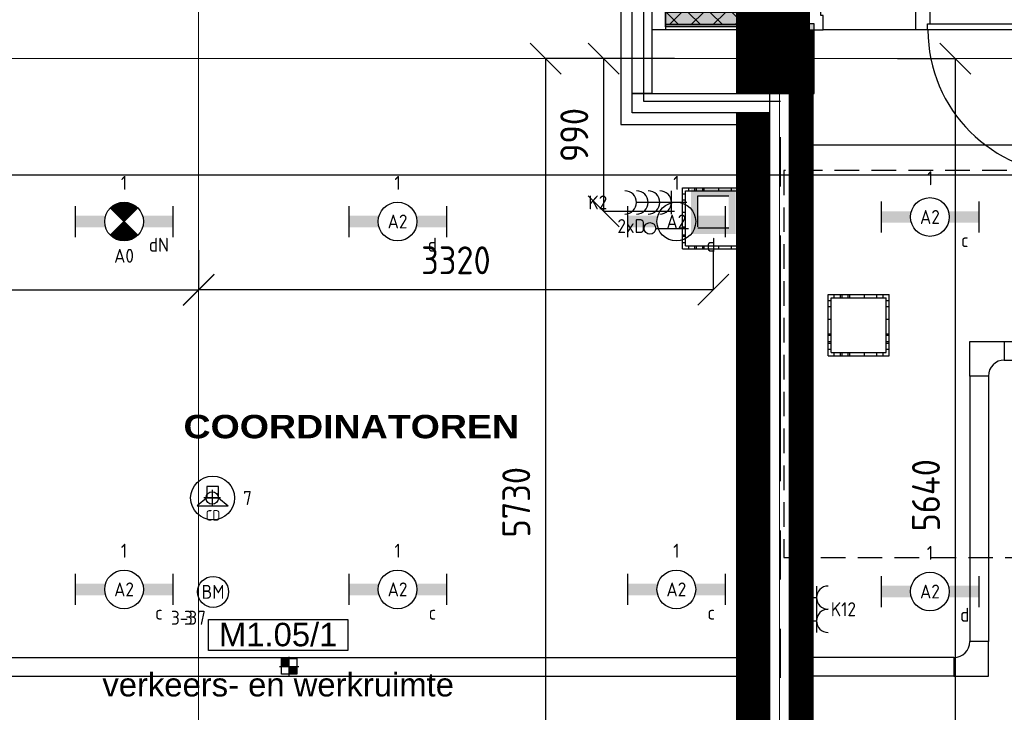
# Model space of a CAD drawing. Header units: millimetres. Extents: x -38031 to 110605, y -30229 to 92226.
# Tile 153 of 256: x 60705 to 67062, y 10077 to 14552. Entities that reach past the tile are written whole.
import ezdxf
from ezdxf.enums import TextEntityAlignment as Align

# ---------------------------------------------------------------- set-up
doc = ezdxf.new("R2010")
doc.units = ezdxf.units.MM
doc.header["$LTSCALE"] = 50
doc.set_wipeout_variables(frame=1)
doc.header["$PDMODE"] = 1
for name, pattern in [('HIDDEN2', [4.7625, 3.175, -1.5875]), ('PHANTOM', [63.5, 31.75, -6.35, 6.35, -6.35, 6.35, -6.35]), ('STYLE_07', [1.875, 0.625, -0.20828, 0.625, -0.20836, 0.06943, -0.13893])]:
    doc.linetypes.add(name, pattern=pattern)
for name, color, linetype in [('AB$1A---_ATTRIB035', 8, 'Continuous'), ('AL$1A---_ALGEMEEN', 8, 'Continuous'), ('AL------_MAATV', 200, 'Continuous'), ('AL------_MAATVOERING', 2, 'Continuous'), ('AL------_SPARING', 2, 'Continuous'), ('AM$1A---_ARCERING', 8, 'Continuous'), ('BOUWKUNDIG', 8, 'Continuous'), ('EB6421--_ATTRIB', 2, 'Continuous'), ('EB6511--_ATTRIB', 2, 'Continuous'), ('EL6131--_KG', 3, 'Continuous'), ('EL6222--', 3, 'Continuous'), ('EL6311--', 3, 'Continuous'), ('el6311--nv', 7, 'Continuous'), ('EL6421--', 3, 'Continuous'), ('EL6441--', 3, 'Continuous'), ('EL6511--', 3, 'Continuous'), ('kaderscheiding', 9, 'Continuous'), ('Kastenscheiding', 4, 'PHANTOM'), ('LICHT_TEXT018', 1, 'Continuous'), ('versterkte strook', 7, 'Continuous'), ('Vloerdoos (2e)', 51, 'Continuous'), ('Vloerdoos (OUD)', 51, 'Continuous')]:
    doc.layers.add(name, color=color, linetype=linetype)
doc.layers.add('stramien', color=1, linetype='Continuous', lineweight=15)
doc.styles.add('Arial', font='ARIAL.TTF')
doc.styles.add('Arial Black', font='txt')
doc.styles.add('BURO-018', font='iso.shx', dxfattribs={"height": 90})
doc.styles.add('NORATT', font='isocp.shx')
doc.styles.get("Standard").update_dxf_attribs({"font": 'iso.shx'})
doc.dimstyles.new('STABICAD', dxfattribs={"dimscale": 100, "dimtxt": 1.8, "dimasz": 2, "dimexe": 0, "dimexo": 2.5, "dimgap": 1.5, "dimtad": 0, "dimdec": 0, "dimrnd": 10, "dimzin": 0, "dimdsep": 46, "dimtxsty": 'Standard', "dimblk1": 'OBLIQUE', "dimblk2": 'OBLIQUE', "dimsah": 1, "dimcen": -3, "dimadec": 0, "dimazin": 0, "dimtfac": 1, "dimtdec": 0, "dimtofl": 0, "dimtmove": 2, "dimatfit": 3, "dimfxl": 0, "dimtvp": 1.055556, "dimtolj": 1, "dimtzin": 0, "dimarcsym": 0})

# ---------------------------------------------------------------- blocks, each defined once
blk = doc.blocks.new('_Oblique')
at = {"color": 0, "linetype": 'ByBlock', "lineweight": -2}
blk.add_line((-0.5, -0.5), (0.5, 0.5), dxfattribs=at)
blk = doc.blocks.new('*D80')
at = {"layer": 'AL------_MAATVOERING', "color": 0, "lineweight": -2}
for p, q in [((66372.4, 14300), (66746, 14300)), ((66746, 8657.9), (66746, 14300)), ((66372.4, 8657.9), (66746, 8657.9))]:
    blk.add_line(p, q, dxfattribs=at)
at = {"layer": 'Defpoints', "color": 0}
for p in [(66122.4, 14300), (66746, 14300), (66122.4, 8657.9)]:
    blk.add_point(p, dxfattribs=at)
at = {"layer": 'AL------_MAATVOERING', "color": 0, "lineweight": -2, "xscale": 200, "yscale": 200, "zscale": 200}
for p, rotation in [((66746, 14300), 90), ((66746, 8657.9), 270)]:
    blk.add_blockref('_Oblique', p, dxfattribs=dict(at, rotation=rotation))
at = {"layer": 'AL------_MAATVOERING', "color": 0, "insert": (66556, 11479), "char_height": 180, "attachment_point": 5, "rotation": 90}
blk.add_mtext('\\A1;5640', dxfattribs=at)
blk = doc.blocks.new('*D81')
at = {"layer": 'AL------_MAATVOERING', "color": 0, "lineweight": -2}
for p, q in [((64932.4, 14300), (64100.7, 14300)), ((64100.7, 8567.9), (64100.7, 14300)), ((64932.4, 8567.9), (64100.7, 8567.9))]:
    blk.add_line(p, q, dxfattribs=at)
at = {"layer": 'Defpoints', "color": 0}
for p in [(64100.7, 14300), (65182.4, 14300), (65182.4, 8567.9)]:
    blk.add_point(p, dxfattribs=at)
at = {"layer": 'AL------_MAATVOERING', "color": 0, "lineweight": -2, "xscale": 200, "yscale": 200, "zscale": 200}
for p, rotation in [((64100.7, 14300), 90), ((64100.7, 8567.9), 270)]:
    blk.add_blockref('_Oblique', p, dxfattribs=dict(at, rotation=rotation))
at = {"layer": 'AL------_MAATVOERING', "color": 0, "insert": (63910.7, 11434), "char_height": 180, "attachment_point": 5, "rotation": 90}
blk.add_mtext('\\A1;5730', dxfattribs=at)
blk = doc.blocks.new('*D82')
at = {"layer": 'AL------_MAATVOERING', "color": 0, "lineweight": -2}
for p, q in [((64932.4, 14300), (64475.5, 14300)), ((64475.5, 13313.3), (64475.5, 14300)), ((64932.4, 13313.3), (64475.5, 13313.3))]:
    blk.add_line(p, q, dxfattribs=at)
at = {"layer": 'Defpoints', "color": 0}
for p in [(64475.5, 14300), (65182.4, 14300), (65182.4, 13313.3)]:
    blk.add_point(p, dxfattribs=at)
at = {"layer": 'AL------_MAATVOERING', "color": 0, "lineweight": -2, "xscale": 200, "yscale": 200, "zscale": 200}
for p, rotation in [((64475.5, 14300), 90), ((64475.5, 13313.3), 270)]:
    blk.add_blockref('_Oblique', p, dxfattribs=dict(at, rotation=rotation))
at = {"layer": 'AL------_MAATVOERING', "color": 0, "insert": (64285.5, 13806.6), "char_height": 180, "attachment_point": 5, "rotation": 90}
blk.add_mtext('\\A1;990', dxfattribs=at)
blk = doc.blocks.new('*D85')
at = {"layer": 'AL------_MAATVOERING', "color": 0, "lineweight": -2}
for p, q in [((58522.4, 13063.3), (58522.4, 12805.3)), ((61860, 13063.3), (61860, 12805.3)), ((58522.4, 12805.3), (61860, 12805.3))]:
    blk.add_line(p, q, dxfattribs=at)
at = {"layer": 'Defpoints', "color": 0}
for p in [(58522.4, 13313.3), (61860, 13313.3), (61860, 12805.3)]:
    blk.add_point(p, dxfattribs=at)
at = {"layer": 'AL------_MAATVOERING', "color": 0, "lineweight": -2, "xscale": 200, "yscale": 200, "zscale": 200, "rotation": 180}
blk.add_blockref('_Oblique', (58522.4, 12805.3), dxfattribs=at)
at = {"layer": 'AL------_MAATVOERING', "color": 0, "lineweight": -2, "xscale": 200, "yscale": 200, "zscale": 200}
blk.add_blockref('_Oblique', (61860, 12805.3), dxfattribs=at)
at = {"layer": 'AL------_MAATVOERING', "color": 0, "insert": (60191.2, 12995.3), "char_height": 180, "attachment_point": 5}
blk.add_mtext('\\A1;3340', dxfattribs=at)
blk = doc.blocks.new('*D93')
at = {"layer": 'AL------_MAATVOERING', "color": 0, "lineweight": -2}
for p, q in [((61860, 13063.3), (61860, 12807.2)), ((65182.4, 13063.3), (65182.4, 12807.2)), ((65182.4, 12807.2), (61860, 12807.2))]:
    blk.add_line(p, q, dxfattribs=at)
at = {"layer": 'Defpoints', "color": 0}
for p in [(61860, 13313.3), (65182.4, 13313.3), (61860, 12807.2)]:
    blk.add_point(p, dxfattribs=at)
at = {"layer": 'AL------_MAATVOERING', "color": 0, "lineweight": -2, "xscale": 200, "yscale": 200, "zscale": 200, "rotation": 180}
blk.add_blockref('_Oblique', (61860, 12807.2), dxfattribs=at)
at = {"layer": 'AL------_MAATVOERING', "color": 0, "lineweight": -2, "xscale": 200, "yscale": 200, "zscale": 200}
blk.add_blockref('_Oblique', (65182.4, 12807.2), dxfattribs=at)
at = {"layer": 'AL------_MAATVOERING', "color": 0, "insert": (63521.2, 12997.2), "char_height": 180, "attachment_point": 5}
blk.add_mtext('\\A1;3320', dxfattribs=at)
blk = doc.blocks.new('1115B6630')
at = {"color": 0}
for p, q in [((-6.3, 2), (-6.3, -2)), ((6.3, 2), (6.3, -2))]:
    blk.add_line(p, q, dxfattribs=at)
at = {"color": 0, "linetype": 'Continuous'}
blk.add_circle((0, 0), 2.5, dxfattribs=at)
at = {"color": 0}
for points in [[(-2.5, 0.75), (-6.3, 0.75), (-2.5, -0.75), (-6.3, -0.75)], [(2.5, 0.75), (6.3, 0.75), (2.5, -0.75), (6.3, -0.75)]]:
    blk.add_solid(points, dxfattribs=at)
at = {"color": 0, "linetype": 'Continuous', "style": 'BURO-018'}
for tag, p in [('E_GKAST', (0, 8)), ('E_GROEP', (0, 5)), ('E_SGROEP', (4.5, 5)), ('E_ARMCODE', (0, 0)), ('E_SLET', (4.5, -3))]:
    blk.add_attdef(tag, text='', height=1.8, dxfattribs=at).set_placement(p, align=Align.MIDDLE)
blk = doc.blocks.new('E00018')
at = {"color": 0, "linetype": 'Continuous'}
for p, q in [((-1.77, -1.77), (1.77, 1.77)), ((1.77, -1.77), (-1.77, 1.77))]:
    blk.add_line(p, q, dxfattribs=at)
at = {"color": 0, "linetype": 'Continuous', "const_width": 2.5}
for points in [[(-0.88, 0.88, -0.198912), (0, 1.25, -0.198912), (0.88, 0.88, -1)], [(-0.88, -0.88, 0.198912), (0, -1.25, 0.198912), (0.88, -0.88, 1)]]:
    blk.add_lwpolyline(points, format="xyb", dxfattribs=at)
blk = doc.blocks.new('1115B6630-NO1')
at = {"color": 0}
for p, q in [((-6.3, 2), (-6.3, -2)), ((6.3, 2), (6.3, -2))]:
    blk.add_line(p, q, dxfattribs=at)
at = {"color": 0, "linetype": 'Continuous'}
blk.add_circle((0, 0), 2.5, dxfattribs=at)
at = {"color": 0}
for points in [[(-2.5, 0.75), (-6.3, 0.75), (-2.5, -0.75), (-6.3, -0.75)], [(2.5, 0.75), (6.3, 0.75), (2.5, -0.75), (6.3, -0.75)]]:
    blk.add_solid(points, dxfattribs=at)
at = {"color": 0, "zscale": 50}
blk.add_blockref('E00018', (0, 0), dxfattribs=at)
at = {"color": 0, "linetype": 'Continuous', "style": 'BURO-018'}
for tag, p in [('E_GKAST', (0, 8)), ('E_GROEP', (0, 5)), ('E_SGROEP', (4.5, 5)), ('E_ARMCODE', (0, 0)), ('E_SLET', (4.5, -3))]:
    blk.add_attdef(tag, text='', height=1.8, dxfattribs=at).set_placement(p, align=Align.MIDDLE)
blk = doc.blocks.new('E00123')
at = {"color": 0, "linetype": 'Continuous'}
blk.add_circle((0, 0), 2, dxfattribs=at)
at = {"color": 0, "linetype": 'Continuous', "style": 'BURO-018'}
for tag, p in [('E_TEXT1', (0, 4.5)), ('E_TEXT2', (0, 0))]:
    blk.add_attdef(tag, text='', height=1.8, dxfattribs=at).set_placement(p, align=Align.MIDDLE)
at = {"color": 0, "linetype": 'Continuous', "style": 'BURO-018', "flags": 1}
blk.add_attdef('E_MATCODE', (0, 0), '', height=1.8, dxfattribs=at)
blk = doc.blocks.new('E00126')
at = {"color": 0, "linetype": 'Continuous'}
for p, q in [((-3, 4.5), (3, 4.5)), ((-1.5, 1), (-1.5, 4.5)), ((1.5, 1), (1.5, 4.5))]:
    blk.add_line(p, q, dxfattribs=at)
for centre in [(-1.5, 6), (1.5, 6)]:
    blk.add_arc(centre, 1.5, 180, 0, dxfattribs=at)
at = {"color": 0, "linetype": 'Continuous', "style": 'BURO-018'}
for tag, p in [('E_GKAST', (0, 11.5)), ('E_GROEP', (0, 8.5)), ('E_SGROEP', (4.5, 8.5))]:
    blk.add_attdef(tag, text='', height=1.8, dxfattribs=at).set_placement(p, align=Align.MIDDLE)
at = {"color": 0, "linetype": 'Continuous', "style": 'BURO-018', "flags": 1}
for tag, p in [('E_VERMCODE', (13, 8.5)), ('E_MATCODE', (0, 0))]:
    blk.add_attdef(tag, text='', height=1.8, dxfattribs=at).set_placement(p, align=Align.MIDDLE)
blk = doc.blocks.new('111304C')
at = {"color": 0, "linetype": 'Continuous'}
for p, q in [((0, 1), (0, 7.5)), ((-1.5, 3), (1.5, 3))]:
    blk.add_line(p, q, dxfattribs=at)
for centre in [(0, 9), (0, 7.5), (0, 6), (0, 4.5)]:
    blk.add_arc(centre, 1.5, 180, 0, dxfattribs=at)
at = {"color": 0, "linetype": 'Continuous', "style": 'BURO-018'}
for tag, p in [('E_GKAST', (0, 14.5)), ('E_GROEP', (0, 11.5)), ('E_SGROEP', (4.5, 11.5))]:
    blk.add_attdef(tag, text='', height=1.8, dxfattribs=at).set_placement(p, align=Align.MIDDLE)
at = {"color": 0, "linetype": 'Continuous', "style": 'BURO-018', "flags": 1}
for tag, p in [('E_VERMCODE', (13, 11.5)), ('E_MATCODE', (0, 0))]:
    blk.add_attdef(tag, text='', height=1.8, dxfattribs=at).set_placement(p, align=Align.MIDDLE)
blk = doc.blocks.new('A$C385C6BB8')
at = {"layer": 'kaderscheiding', "const_width": 500}
blk.add_lwpolyline([(-33624.5, -17466.3), (-33624.5, 81355.5)], dxfattribs=at)
blk = doc.blocks.new('E00497')
at = {"color": 0}
for p, q in [((0, 0.75), (1, 2)), ((1, -2), (1, 2)), ((0, 0.75), (-1.5, 0.75)), ((0, -0.75), (0, 0.75)), ((-1.5, -0.75), (0, -0.75)), ((0, -0.75), (1, -2))]:
    blk.add_line(p, q, dxfattribs=at)
blk.add_line((-1.5, 0.75), (-1.5, -0.75))
blk.add_circle((0, 0), 2.84, dxfattribs=at)
at = {"color": 0, "linetype": 'Continuous', "style": 'BURO-018'}
blk.add_attdef('E_TEXT1', text='', height=1.8, dxfattribs=at).set_placement((0, 4.5), align=Align.MIDDLE)
at = {"color": 0, "linetype": 'Continuous', "style": 'BURO-018', "flags": 1}
blk.add_attdef('E_MATCODE', text='', height=1.8, dxfattribs=at).set_placement((0, 0), align=Align.MIDDLE)
blk = doc.blocks.new('E-GK-GTC-783C')
at = {"color": 0, "linetype": 'Continuous'}
for p, q in [((-0.5, 60), (0.5, 60)), ((-0.5, -60), (0.5, -60))]:
    blk.add_line(p, q, dxfattribs=at)
blk = doc.blocks.new('E-GK-BS--1-78676767')
at = {"color": 0, "linetype": 'Continuous'}
for p, q in [((-163, -60), (-163, 60)), ((-163, 60), (60, 60)), ((60, 60), (60, -163)), ((60, -163), (-60, -163))]:
    blk.add_line(p, q, dxfattribs=at)
blk.add_arc((-163, -163), 103, 0, 90, dxfattribs=at)
blk = doc.blocks.new('E-GK-BS-1-78676767')
at = {"color": 0, "linetype": 'Continuous'}
for p, q in [((60, 163), (-60, 163)), ((60, -60), (60, 163)), ((-163, 60), (-163, -60)), ((-163, -60), (60, -60))]:
    blk.add_line(p, q, dxfattribs=at)
blk.add_arc((-163, 163), 103, 270, 0, dxfattribs=at)
blk = doc.blocks.new('E00139')
at = {"color": 0, "linetype": 'Continuous'}
blk.add_line((0, 5.25), (0, 1), dxfattribs=at)
blk.add_circle((0, 6), 0.75, dxfattribs=at)
at = {"color": 7, "style": 'BURO-018'}
for tag, p in [('E_COMMENT1', (0, 12)), ('E_DCOM1', (0, 9))]:
    blk.add_attdef(tag, text='', height=1.8, dxfattribs=at).set_placement(p, align=Align.MIDDLE)
at = {"color": 0, "style": 'BURO-018'}
blk.add_attdef('E_TEXT1', text='', height=1.8, dxfattribs=at).set_placement((2.5, 6), align=Align.MIDDLE)
at = {"color": 0, "linetype": 'Continuous', "style": 'BURO-018', "flags": 1}
blk.add_attdef('E_MATCODE', text='', height=1.8, dxfattribs=at).set_placement((0, 0), align=Align.MIDDLE)
blk = doc.blocks.new('Centraaldoos')
at = {"color": 1, "linetype": 'Continuous'}
for p, q in [((-2, 0), (2, 0)), ((0, -2), (0, 2))]:
    blk.add_line(p, q, dxfattribs=at)
at = {"color": 0, "linetype": 'Continuous'}
blk.add_circle((0, 0), 1.5, dxfattribs=at)
at = {"color": 0, "linetype": 'Continuous', "style": 'BURO-018'}
blk.add_attdef('AL_POSNR', text='', height=1.8, dxfattribs=at).set_placement((0, 3), align=Align.CENTER)
at = {"color": 0, "linetype": 'Continuous', "style": 'BURO-018', "flags": 1}
blk.add_attdef('AL_OMS', (0, 0), '', height=1.8, dxfattribs=at)
at = {"layer": 'AL------_MAATV', "style": 'BURO-018'}
blk.add_text('CD', height=2.531, rotation=180, dxfattribs=at).set_placement((1.61, 5.48))
blk = doc.blocks.new('Sparing 100x100')
at = {"color": 1, "linetype": 'Continuous'}
for p, q in [((-2.5, 0), (2.5, 0)), ((0, -2.5), (0, 2.5))]:
    blk.add_line(p, q, dxfattribs=at)
at = {"color": 0, "linetype": 'Continuous'}
for p, q in [((-2, 2), (2, 2)), ((-2, -2), (-2, 2)), ((2, 2), (2, -2)), ((2, -2), (-2, -2))]:
    blk.add_line(p, q, dxfattribs=at)
for points in [[(-2, 2), (0, 2), (-2, 0), (0, 0)], [(0, 0), (2, 0), (0, -2), (2, -2)]]:
    blk.add_solid(points, dxfattribs=at)
at = {"color": 0, "linetype": 'Continuous', "style": 'BURO-018'}
blk.add_attdef('AL_POSNR', text='', height=1.8, dxfattribs=at).set_placement((0, 3), align=Align.CENTER)
at = {"color": 0, "linetype": 'Continuous', "style": 'BURO-018', "flags": 1}
blk.add_attdef('AL_OMS', (0, 0), '', height=1.8, dxfattribs=at)
blk = doc.blocks.new('E-GK-END-78')
at = {"color": 0, "linetype": 'Continuous'}
blk.add_line((0, 60), (0, -60), dxfattribs=at)
blk = doc.blocks.new('VLOERDOOS (2e)')
at = {"layer": 'Vloerdoos (OUD)'}
for p, q in [((0, 395), (395, 395)), ((0, 395), (0, 0)), ((40, 375), (40, 395)), ((80, 375), (80, 395)), ((90, 375), (90, 395)), ((130, 375), (130, 395)), ((140, 375), (140, 395)), ((235, 375), (235, 395)), ((315, 375), (315, 395)), ((355, 375), (355, 395)), ((395, 395), (395, 0)), ((0, 355), (20, 355)), ((20, 375), (20, 20)), ((20, 375), (375, 375)), ((375, 375), (375, 20)), ((375, 355), (395, 355)), ((0, 315), (20, 315)), ((0, 305), (20, 305)), ((0, 265), (20, 265)), ((0, 255), (20, 255)), ((375, 315), (395, 315)), ((375, 305), (395, 305)), ((375, 265), (395, 265)), ((375, 255), (395, 255)), ((0, 160), (20, 160)), ((375, 160), (395, 160)), ((0, 80), (20, 80)), ((375, 80), (395, 80)), ((0, 40), (20, 40)), ((0, 0), (395, 0)), ((20, 20), (375, 20)), ((40, 0), (40, 20)), ((80, 0), (80, 20)), ((90, 0), (90, 20)), ((130, 0), (130, 20)), ((140, 0), (140, 20)), ((235, 0), (235, 20)), ((315, 0), (315, 20)), ((355, 0), (355, 20)), ((375, 40), (395, 40))]:
    blk.add_line(p, q, dxfattribs=at)
blk = doc.blocks.new('Group-27')
at = {"layer": 'AM$1A---_ARCERING', "linetype": 'Continuous', "lineweight": 0}
for points in [[(-7560.002, 131), (-6633.502, 131), (-6633.502, 116), (-7560.002, 116)], [(-7560.002, 116), (-6633.502, 116), (-6633.502, 35), (-7560.002, 35)], [(-7560.002, 35), (-6633.502, 35), (-6633.502, 20), (-7560.002, 20)]]:
    blk.add_hatch(color=256, dxfattribs=at).paths.add_polyline_path(points)
at = {"layer": 'AM$1A---_ARCERING', "linetype": 'Continuous', "lineweight": 5}
h = blk.add_hatch(dxfattribs=at)
h.set_pattern_fill('ISOLATIE', color=256, style=0, pattern_type=2)
h.set_pattern_definition([(135, (0, 0), (70.7107, 70.7107), []), (45, (299.34, -299.34), (70.7107, -70.7107), [])])
h.paths.add_polyline_path([(-7560.002, 116), (-6633.502, 116), (-6633.502, 35), (-7560.002, 35)])
at = {"layer": 'AL$1A---_ALGEMEEN', "color": 0}
for points in [[(-7560.002, 131), (-6633.502, 131), (-6633.502, 116), (-7560.002, 116)], [(-7560.002, 116), (-6633.502, 116), (-6633.502, 35), (-7560.002, 35)], [(-7560.002, 35), (-6633.502, 35), (-6633.502, 20), (-7560.002, 20)]]:
    blk.add_lwpolyline(points, close=True, dxfattribs=at)
blk = doc.blocks.new('32x_hout-mk 825-p')
at = {"layer": 'AL$1A---_ALGEMEEN', "color": 0}
blk.add_lwpolyline([(-7650, 139), (-5853.5, 139), (-5853.5, 0), (-7650, 0)], close=True, dxfattribs=at)
at = {"color": 0}
for points in [[(-7650, 139), (-7560, 139), (-7560, 0), (-7650, 0)], [(-5943.5, 139), (-5853.5, 139), (-5853.5, 0), (-5943.5, 0)]]:
    blk.add_wipeout(points, dxfattribs=at).dxf.layer = 'AL$1A---_ALGEMEEN'
at = {"layer": 'AL$1A---_ALGEMEEN', "color": 0}
for points in [[(-7650, 139), (-7560, 139), (-7560, 0), (-7650, 0)], [(-5943.5, 139), (-5853.5, 139), (-5853.5, 0), (-5943.5, 0)]]:
    blk.add_lwpolyline(points, close=True, dxfattribs=at)
blk.add_blockref('Group-27', (0, 0), dxfattribs=at)
at = {"color": 0}
for points in [[(-6543.5, 94), (-6558.5, 94), (-6558.5, 139), (-6633.5, 139), (-6633.5, 0), (-6543.5, 0)], [(-5868.5, 40), (-4938.5, 40), (-4938.5, 0), (-5868.5, 0)]]:
    blk.add_wipeout(points, dxfattribs=at).dxf.layer = 'AL$1A---_ALGEMEEN'
at = {"layer": 'AL$1A---_ALGEMEEN', "color": 0}
for points in [[(-6543.5, 94), (-6558.5, 94), (-6558.5, 139), (-6633.5, 139), (-6633.5, 0), (-6543.5, 0)], [(-5868.5, 40), (-4938.5, 40), (-4938.5, 0), (-5868.5, 0)]]:
    blk.add_lwpolyline(points, close=True, dxfattribs=at)
blk.add_arc((-4936.4, 0), 930, 180, 270, dxfattribs=at)
blk = doc.blocks.new('ruimtenummer')
at = {"layer": 'AL$1A---_ALGEMEEN', "color": 0, "flags": 1}
for tag, p in [('peil', (-450, -397.1)), ('onderdeel', (-450, -669.8))]:
    blk.add_attdef(tag, p, '', height=151.5, dxfattribs=at)
at = {"color": 0}
blk.add_wipeout([(-450, 100), (450, 100), (450, -100), (-450, -100)], dxfattribs=at).dxf.layer = 'AL$1A---_ALGEMEEN'
at = {"layer": 'AL$1A---_ALGEMEEN', "color": 0}
blk.add_lwpolyline([(-450, 100), (450, 100), (450, -100), (-450, -100)], close=True, dxfattribs=at)
at = {"layer": 'AL$1A---_ALGEMEEN', "color": 0, "style": 'Arial'}
blk.add_attdef('ruimtenummer', text='', height=151.5, dxfattribs=at).set_placement((0, 78), align=Align.TOP_CENTER)
blk = doc.blocks.new('tekst 9 pts')
at = {"layer": 'AL$1A---_ALGEMEEN', "color": 0, "style": 'Arial Black'}
blk.add_attdef('naam_ruimte', text='', height=151.5, dxfattribs=at).set_placement((0, -81.3), align=Align.TOP_CENTER)
at = {"layer": 'AL$1A---_ALGEMEEN', "color": 0, "flags": 1}
for tag, p in [('oppervlakte', (-335, -1162.1)), ('stramiennummer', (-335, -1434.9))]:
    blk.add_attdef(tag, p, '', height=151.5, dxfattribs=at)
blk = doc.blocks.new('tekst 12 pts')
at = {"layer": 'AL$1A---_ALGEMEEN', "color": 0, "style": 'Arial'}
blk.add_attdef('naam_ruimte', text='', height=151.5, dxfattribs=at).set_placement((0, -41.1), align=Align.TOP_CENTER)
at = {"layer": 'AL$1A---_ALGEMEEN', "color": 0, "flags": 1}
for tag, p in [('oppervlakte', (-264.6, -1003)), ('stramiennummer', (-264.6, -1275.7))]:
    blk.add_attdef(tag, p, '', height=151.5, dxfattribs=at)
blk = doc.blocks.new('200254 W 211 30-06-2008')
at = {"layer": 'stramien', "linetype": 'STYLE_07', "ltscale": 50}
blk.add_line((20271.95, 2695.43), (20271.95, 4240.03), dxfattribs=at)
at = {"layer": 'AL$1A---_ALGEMEEN', "xscale": 0.02, "yscale": 0.02, "zscale": 0.02}
blk.add_blockref('32x_hout-mk 825-p', (20483.45, 3305.65), dxfattribs=at)
at = {"layer": 'AL$1A---_ALGEMEEN'}
ref = blk.add_blockref('tekst 9 pts', (20291.66, 3257.55), dxfattribs=dict(at, xscale=-0.02, yscale=0.02, zscale=0.02))
ref.add_attrib('naam_ruimte', 'COORDINATOREN', dxfattribs={"layer": 'AB$1A---_ATTRIB035', "height": 3.0302, "style": 'Arial Black'}).set_placement((20291.66, 3255.92), align=Align.TOP_CENTER)
ref = blk.add_blockref('ruimtenummer', (20282.22, 3227.49), dxfattribs=dict(at, xscale=0.02, yscale=0.02, zscale=0.02))
ref.add_attrib('ruimtenummer', 'M1.05/1', dxfattribs={"layer": 'AB$1A---_ATTRIB035', "height": 3.03, "style": 'Arial'}).set_placement((20282.22, 3229.05), align=Align.TOP_CENTER)
ref = blk.add_blockref('tekst 12 pts', (20282.22, 3223.39), dxfattribs=dict(at, xscale=0.02, yscale=0.02, zscale=0.02))
ref.add_attrib('naam_ruimte', 'verkeers- en werkruimte', dxfattribs={"layer": 'AB$1A---_ATTRIB035', "height": 3.0305, "style": 'Arial'}).set_placement((20282.22, 3222.57), align=Align.TOP_CENTER)
blk.add_lwpolyline([(20672.45, 3212.76), (20672.45, 3224.76), (20746.35, 3224.76), (20746.35, 3290.76), (20349.45, 3290.76), (20349.45, 3188.76), (20456.45, 3188.76), (20456.45, 3200.76), (20564.45, 3200.76), (20564.45, 3212.76)], close=True, dxfattribs=at)
blk.add_wipeout([(20327.95, 3480.27), (20330.45, 3480.27), (20330.45, 3297.45), (20327.95, 3297.45)]).dxf.layer = 'AL$1A---_ALGEMEEN'
for points in [[(20327.95, 3480.27), (20330.45, 3480.27), (20330.45, 3297.45), (20327.95, 3297.45)], [(20271.95, 3171.92), (20199.45, 3171.92), (20199.45, 3267.95), (20199.45, 3279.92), (20199.45, 3293.45), (20217.45, 3293.45), (20217.45, 3358.15), (20245.75, 3358.15), (20245.75, 3445.15), (20217.23, 3445.15), (20217.23, 3465.23), (20266.45, 3465.23), (20266.45, 3358.15), (20326.45, 3358.15), (20326.45, 3293.45), (20344.45, 3293.45), (20344.45, 3287.18), (20344.45, 3280.92), (20344.45, 3279.92), (20344.45, 3183.92), (20271.95, 3183.92)]]:
    blk.add_lwpolyline(points, close=True, dxfattribs=at)
at = {"layer": 'stramien', "linetype": 'STYLE_07', "ltscale": 50}
blk.add_line((18923.73, 3301.95), (21069.22, 3301.95), dxfattribs=at)
blk.add_wipeout([(20327.95, 3297.45), (20345.7, 3297.45), (20345.7, 3294.95), (20327.95, 3294.95)]).dxf.layer = 'AL$1A---_ALGEMEEN'
at = {"layer": 'AL$1A---_ALGEMEEN'}
blk.add_lwpolyline([(20327.95, 3297.45), (20345.7, 3297.45), (20345.7, 3294.95), (20327.95, 3294.95)], close=True, dxfattribs=at)
blk.add_wipeout([(20345.7, 3297.45), (20348.2, 3297.45), (20348.2, 3170.36), (20345.7, 3170.36)]).dxf.layer = 'AL$1A---_ALGEMEEN'
at = {"layer": 'AM$1A---_ARCERING', "linetype": 'Continuous', "lineweight": 0}
blk.add_hatch(color=256, dxfattribs=at).paths.add_polyline_path([(20342.45, 3297.45), (20351.45, 3297.45), (20351.45, 3306.45), (20342.45, 3306.45)])
at = {"layer": 'AL$1A---_ALGEMEEN'}
for points in [[(20342.45, 3297.45), (20351.45, 3297.45), (20351.45, 3306.45), (20342.45, 3306.45)], [(20345.7, 3297.45), (20348.2, 3297.45), (20348.2, 3170.36), (20345.7, 3170.36)]]:
    blk.add_lwpolyline(points, close=True, dxfattribs=at)
at = {"layer": 'stramien', "linetype": 'STYLE_07', "ltscale": 50}
blk.add_line((20346.95, 2737.41), (20346.95, 3963.01), dxfattribs=at)

msp = doc.modelspace()

# ---------------------------------------------------------------- block references
at = {"layer": 'kaderscheiding'}
msp.add_blockref('A$C385C6BB8', (99205, -12512.3), dxfattribs=at)

# ---------------------------------------------------------------- next in the draw order: block references
at = {"layer": 'BOUWKUNDIG', "xscale": 50, "yscale": 50, "zscale": 50}
msp.add_blockref('200254 W 211 30-06-2008', (-951737.5, -150797.3), dxfattribs=at)

# ---------------------------------------------------------------- next in the draw order: linework, layer by layer
at = {"layer": 'EL6222--', "linetype": 'Continuous'}
for p, q in [((65083, 13412.8), (65283, 13412.8)), ((65083, 13212.8), (65083, 13412.8)), ((65283, 13204.2), (65083, 13204.2))]:
    msp.add_line(p, q, dxfattribs=at)
at = {"layer": 'EL6222--'}
for points in [[(65038, 13457.8), (65328, 13457.8), (65083, 13412.8), (65283, 13412.8)], [(65083, 13212.8), (65038, 13167.8), (65083, 13412.8), (65038, 13457.8)], [(65283, 13412.8), (65328, 13457.8), (65283, 13212.8), (65328, 13167.8)], [(65283, 13212.8), (65328, 13167.8), (65083, 13212.8), (65038, 13167.8)]]:
    msp.add_solid(points, dxfattribs=at)
at = {"layer": 'Kastenscheiding'}
for p, q in [((64734.6, 14023.9), (64734.6, 23212.6)), ((65617.5, 14023.9), (64734.6, 14023.9)), ((65617.5, 5219.6), (65617.5, 14023.9))]:
    msp.add_line(p, q, dxfattribs=at)
at = {"layer": 'LICHT_TEXT018', "linetype": 'HIDDEN2'}
msp.add_lwpolyline([(65639, 11076.9), (68506.4, 11076.9), (68506.4, 13576.9), (65639, 13576.9)], close=True, dxfattribs=at)
at = {"layer": 'versterkte strook'}
msp.add_line((-4775.7, 13550), (104346.1, 13550), dxfattribs=at)

# ---------------------------------------------------------------- next in the draw order: block references
at = {"layer": 'AL------_SPARING', "xscale": 26.66666666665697, "yscale": 26.66666666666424, "zscale": 26.66666666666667, "rotation": 180}
msp.add_blockref('Centraaldoos', (61947.7, 11461.6), dxfattribs=at)
at = {"layer": 'AL------_SPARING', "xscale": 25, "yscale": 25, "zscale": 25}
msp.add_blockref('Sparing 100x100', (62444.3, 10373.8), dxfattribs=at)
at = {"layer": 'EL6131--_KG'}
for name, p, rotation in [('E-GK-BS--1-78676767', (66898.7, 12412.6), 90), ('E-GK-END-78', (65726, 10371.5), 180)]:
    msp.add_blockref(name, p, dxfattribs=dict(at, rotation=rotation))
for p, xscale in [((70652.2, 12412.6), 7180.980597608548), ((62554.3, 10371.5), 5904.15746892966)]:
    msp.add_blockref('E-GK-GTC-783C', p, dxfattribs=dict(at, xscale=xscale))
for p, xscale, rotation in [((66898.7, 11392.1), 1715.141961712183, 270.0000000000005), ((66230.9, 10371.5), 1009.703601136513, 180)]:
    msp.add_blockref('E-GK-GTC-783C', p, dxfattribs=dict(at, xscale=xscale, rotation=rotation))
for name, p in [('E-GK-BS-1-78676767', (66898.7, 10371.5)), ('E-GK-END-78', (65506.4, 10371.5))]:
    msp.add_blockref(name, p, dxfattribs=at)
at = {"layer": 'EL6222--'}
ref = msp.add_blockref('111304C', (65062.4, 13371.2), dxfattribs=dict(at, xscale=50, yscale=50, zscale=50, rotation=90))
ref.add_attrib('E_GROEP', 'K2', dxfattribs={"layer": '0', "color": 1, "linetype": 'Continuous', "height": 90, "style": 'BURO-018'}).set_placement((64437.4, 13371.2), align=Align.MIDDLE)
ref = msp.add_blockref('E00126', (65624.4, 10742.9), dxfattribs=dict(at, xscale=50, yscale=50, zscale=50, rotation=270))
ref.add_attrib('E_GROEP', 'K12', dxfattribs={"layer": '0', "color": 1, "linetype": 'Continuous', "height": 90, "style": 'BURO-018'}).set_placement((66022.9, 10742.9), align=Align.MIDDLE)
at = {"layer": 'EL6311--'}
ref = msp.add_blockref('1115B6630', (63144.2, 13247.6), dxfattribs=dict(at, xscale=50, yscale=50, zscale=50))
ref.add_attrib('E_ARMCODE', 'A2', dxfattribs={"layer": '0', "color": 1, "linetype": 'Continuous', "height": 90, "style": 'BURO-018'}).set_placement((63144.2, 13247.6), align=Align.MIDDLE)
ref.add_attrib('E_SLET', 'd', dxfattribs={"layer": '0', "color": 1, "linetype": 'Continuous', "height": 90, "style": 'BURO-018'}).set_placement((63369.2, 13097.6), align=Align.MIDDLE)
ref.add_attrib('E_GROEP', '1', dxfattribs={"layer": '0', "color": 1, "linetype": 'Continuous', "height": 90, "style": 'BURO-018'}).set_placement((63144.2, 13497.6), align=Align.MIDDLE)
ref = msp.add_blockref('1115B6630', (64944.2, 13247.6), dxfattribs=dict(at, xscale=50, yscale=50, zscale=50))
ref.add_attrib('E_ARMCODE', 'A2', dxfattribs={"layer": '0', "color": 1, "linetype": 'Continuous', "height": 90, "style": 'BURO-018'}).set_placement((64944.2, 13247.6), align=Align.MIDDLE)
ref.add_attrib('E_SLET', 'd', dxfattribs={"layer": '0', "color": 1, "linetype": 'Continuous', "height": 90, "style": 'BURO-018'}).set_placement((65169.2, 13097.6), align=Align.MIDDLE)
ref.add_attrib('E_GROEP', '1', dxfattribs={"layer": '0', "color": 1, "linetype": 'Continuous', "height": 90, "style": 'BURO-018'}).set_placement((64944.2, 13497.6), align=Align.MIDDLE)
ref = msp.add_blockref('1115B6630', (66581.4, 13276.9), dxfattribs=dict(at, xscale=50, yscale=50, zscale=50))
ref.add_attrib('E_ARMCODE', 'A2', dxfattribs={"layer": '0', "color": 1, "linetype": 'Continuous', "height": 90, "style": 'BURO-018'}).set_placement((66581.4, 13276.9), align=Align.MIDDLE)
ref.add_attrib('E_SLET', 'c', dxfattribs={"layer": '0', "color": 1, "linetype": 'Continuous', "height": 90, "style": 'BURO-018'}).set_placement((66806.4, 13126.9), align=Align.MIDDLE)
ref.add_attrib('E_GROEP', '1', dxfattribs={"layer": '0', "color": 1, "linetype": 'Continuous', "height": 90, "style": 'BURO-018'}).set_placement((66581.4, 13526.9), align=Align.MIDDLE)
ref = msp.add_blockref('1115B6630', (61378.3, 10870.9), dxfattribs=dict(at, xscale=50, yscale=50, zscale=50))
ref.add_attrib('E_ARMCODE', 'A2', dxfattribs={"layer": '0', "color": 1, "linetype": 'Continuous', "height": 90, "style": 'BURO-018'}).set_placement((61378.3, 10870.9), align=Align.MIDDLE)
ref.add_attrib('E_SLET', 'c', dxfattribs={"layer": '0', "color": 1, "linetype": 'Continuous', "height": 90, "style": 'BURO-018'}).set_placement((61603.3, 10720.9), align=Align.MIDDLE)
ref.add_attrib('E_GROEP', '1', dxfattribs={"layer": '0', "color": 1, "linetype": 'Continuous', "height": 90, "style": 'BURO-018'}).set_placement((61378.3, 11120.9), align=Align.MIDDLE)
ref = msp.add_blockref('1115B6630', (63144.2, 10870.9), dxfattribs=dict(at, xscale=50, yscale=50, zscale=50))
ref.add_attrib('E_ARMCODE', 'A2', dxfattribs={"layer": '0', "color": 1, "linetype": 'Continuous', "height": 90, "style": 'BURO-018'}).set_placement((63144.2, 10870.9), align=Align.MIDDLE)
ref.add_attrib('E_SLET', 'c', dxfattribs={"layer": '0', "color": 1, "linetype": 'Continuous', "height": 90, "style": 'BURO-018'}).set_placement((63369.2, 10720.9), align=Align.MIDDLE)
ref.add_attrib('E_GROEP', '1', dxfattribs={"layer": '0', "color": 1, "linetype": 'Continuous', "height": 90, "style": 'BURO-018'}).set_placement((63144.2, 11120.9), align=Align.MIDDLE)
ref = msp.add_blockref('1115B6630', (64944.2, 10870.9), dxfattribs=dict(at, xscale=50, yscale=50, zscale=50))
ref.add_attrib('E_ARMCODE', 'A2', dxfattribs={"layer": '0', "color": 1, "linetype": 'Continuous', "height": 90, "style": 'BURO-018'}).set_placement((64944.2, 10870.9), align=Align.MIDDLE)
ref.add_attrib('E_SLET', 'c', dxfattribs={"layer": '0', "color": 1, "linetype": 'Continuous', "height": 90, "style": 'BURO-018'}).set_placement((65169.2, 10720.9), align=Align.MIDDLE)
ref.add_attrib('E_GROEP', '1', dxfattribs={"layer": '0', "color": 1, "linetype": 'Continuous', "height": 90, "style": 'BURO-018'}).set_placement((64944.2, 11120.9), align=Align.MIDDLE)
ref = msp.add_blockref('1115B6630', (66581.4, 10857.2), dxfattribs=dict(at, xscale=50, yscale=50, zscale=50))
ref.add_attrib('E_ARMCODE', 'A2', dxfattribs={"layer": '0', "color": 1, "linetype": 'Continuous', "height": 90, "style": 'BURO-018'}).set_placement((66581.4, 10857.2), align=Align.MIDDLE)
ref.add_attrib('E_SLET', 'd', dxfattribs={"layer": '0', "color": 1, "linetype": 'Continuous', "height": 90, "style": 'BURO-018'}).set_placement((66806.4, 10707.2), align=Align.MIDDLE)
ref.add_attrib('E_GROEP', '1', dxfattribs={"layer": '0', "color": 1, "linetype": 'Continuous', "height": 90, "style": 'BURO-018'}).set_placement((66581.4, 11107.2), align=Align.MIDDLE)
at = {"layer": 'el6311--nv'}
ref = msp.add_blockref('1115B6630-NO1', (61378.3, 13247.6), dxfattribs=dict(at, xscale=50, yscale=50, zscale=50))
ref.add_attrib('E_ARMCODE', 'A0', dxfattribs={"layer": '0', "color": 1, "linetype": 'Continuous', "height": 90, "style": 'BURO-018'}).set_placement((61378.3, 13026.2), align=Align.MIDDLE)
ref.add_attrib('E_SLET', 'dN', dxfattribs={"layer": '0', "color": 1, "linetype": 'Continuous', "height": 90, "style": 'BURO-018'}).set_placement((61603.3, 13097.6), align=Align.MIDDLE)
ref.add_attrib('E_GROEP', '1', dxfattribs={"layer": '0', "color": 1, "linetype": 'Continuous', "height": 90, "style": 'BURO-018'}).set_placement((61378.3, 13497.6), align=Align.MIDDLE)
at = {"layer": 'EL6421--', "linetype": 'HIDDEN2'}
ref = msp.add_blockref('E00497', (61950.3, 11461.6), dxfattribs=dict(at, xscale=50, yscale=50, zscale=50, rotation=270))
ref.add_attrib('E_TEXT1', '7', dxfattribs={"layer": 'EB6421--_ATTRIB', "color": 1, "linetype": 'Continuous', "height": 90, "style": 'NORATT'}).set_placement((62175.3, 11461.6), align=Align.MIDDLE)
at = {"layer": 'EL6441--'}
ref = msp.add_blockref('E00139', (65073.7, 13203.4), dxfattribs=dict(at, xscale=50, yscale=50, zscale=50, rotation=90))
ref.add_attrib('E_TEXT1', '2xD', dxfattribs={"layer": '0', "color": 1, "height": 90, "style": 'BURO-018'}).set_placement((64653.7, 13218.4), align=Align.MIDDLE)
at = {"layer": 'EL6511--'}
ref = msp.add_blockref('E00123', (61953.1, 10855.2), dxfattribs=dict(at, xscale=50, yscale=50, zscale=50))
ref.add_attrib('E_TEXT2', 'BM', dxfattribs={"layer": 'EB6511--_ATTRIB', "color": 1, "linetype": 'Continuous', "height": 90, "style": 'BURO-018'}).set_placement((61953.1, 10855.2), align=Align.MIDDLE)
ref.add_attrib('E_TEXT1', '3-37', dxfattribs={"layer": 'EB6511--_ATTRIB', "color": 1, "linetype": 'Continuous', "height": 90, "style": 'BURO-018'}).set_placement((61794.2, 10687.9), align=Align.MIDDLE)
ref = msp.add_blockref('E00123', (61953.1, 10855.2), dxfattribs=dict(at, xscale=50, yscale=50, zscale=50))
ref.add_attrib('E_TEXT2', 'BM', dxfattribs={"layer": 'EB6511--_ATTRIB', "color": 1, "linetype": 'Continuous', "height": 90, "style": 'BURO-018'}).set_placement((61953.1, 10855.2), align=Align.MIDDLE)
ref.add_attrib('E_TEXT1', '3', dxfattribs={"layer": 'EB6511--_ATTRIB', "color": 1, "linetype": 'Continuous', "height": 90, "style": 'BURO-018'}).set_placement((61794.2, 10687.9), align=Align.MIDDLE)
at = {"layer": 'Vloerdoos (2e)', "rotation": 90}
for p in [(65379.3, 13070.2), (66319.3, 12380.5)]:
    msp.add_blockref('VLOERDOOS (2e)', p, dxfattribs=at)

# ---------------------------------------------------------------- next in the draw order: dimensions: what is measured, and where the dimension line sits
at = {"layer": 'AL------_MAATVOERING'}
for base, p1, p2, picture, middle in [((64100.7, 14300), (65182.4, 8567.9), (65182.4, 14300), '*D81', (63910.7, 11434)), ((64475.5, 14300), (65182.4, 13313.3), (65182.4, 14300), '*D82', (64285.5, 13806.6)), ((66746, 14300), (66122.4, 8657.9), (66122.4, 14300), '*D80', (66556, 11479))]:
    dim = msp.add_linear_dim(base=base, p1=p1, p2=p2, angle=90, dimstyle='STABICAD', dxfattribs=at)
    dim.commit()
    dim.dimension.update_dxf_attribs({"geometry": picture, "text_midpoint": middle})
for base, p1, picture, middle in [((61860, 12805.3), (58522.4, 13313.3), '*D85', (60191.2, 12995.3)), ((61860, 12807.2), (65182.4, 13313.3), '*D93', (63521.2, 12997.2))]:
    dim = msp.add_linear_dim(base=base, p1=p1, p2=(61860, 13313.3), dimstyle='STABICAD', dxfattribs=at)
    dim.commit()
    dim.dimension.update_dxf_attribs({"geometry": picture, "text_midpoint": middle})

doc.saveas('drawing.dxf')
